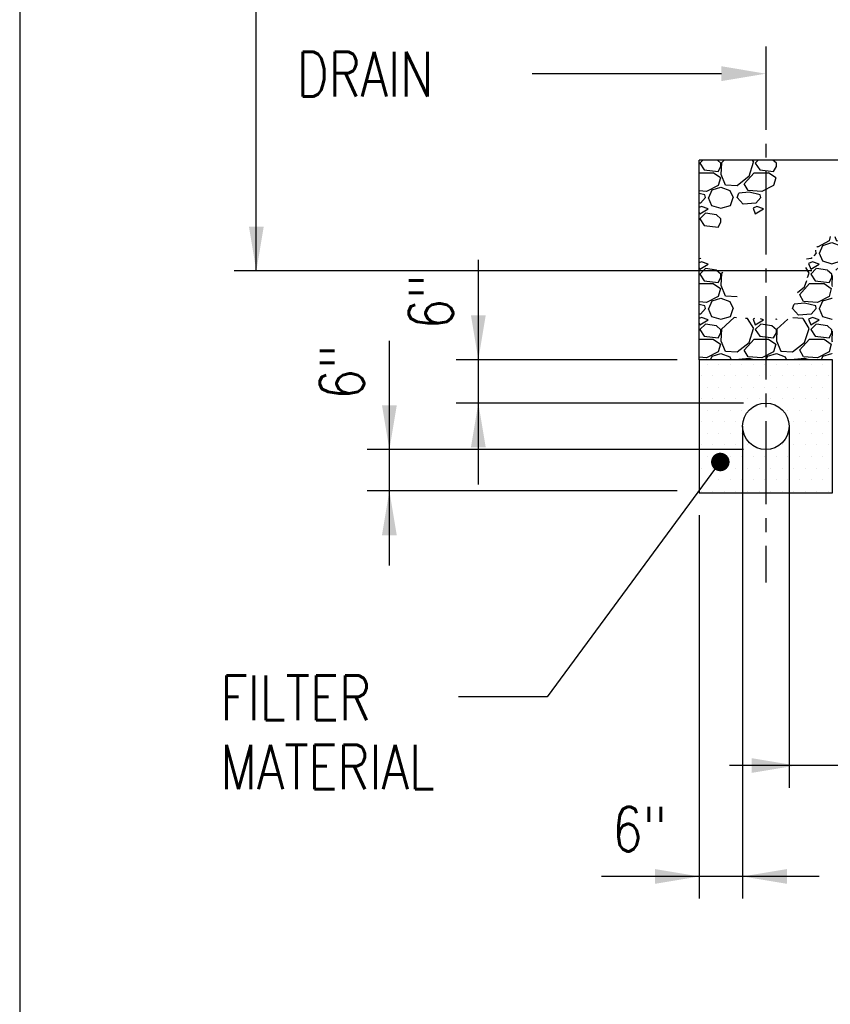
# Model space of a CAD drawing. Header units: inches. Extents: x -9715 to 32893, y -15613 to -1138.
# Tile 97 of 256: x 7061 to 7171, y -6945 to -6812. Entities that reach past the tile are written whole.
import ezdxf

# ---------------------------------------------------------------- set-up
doc = ezdxf.new("R2010")
doc.units = ezdxf.units.IN
doc.header["$MEASUREMENT"] = 0
doc.linetypes.add('CENTER2', pattern=[1.125, 0.75, -0.125, 0.125, -0.125])
doc.layers.get('0').update_dxf_attribs({"color": 252})
doc.layers.get('DEFPOINTS').update_dxf_attribs({"color": 11})
for name, color, linetype in [('S-ANNO-TEXT', 2, 'Continuous'), ('S-FNDN-PATT', 8, 'Continuous'), ('S-GRID', 30, 'CENTER2'), ('S1', 2, 'Continuous'), ('S5', 1, 'Continuous'), ('S6', 1, 'Continuous'), ('S7', 2, 'Continuous')]:
    doc.layers.add(name, color=color, linetype=linetype)
doc.styles.add('125', font='romans.shx', dxfattribs={"width": 0.8, "height": 2})

# ---------------------------------------------------------------- blocks, each defined once
blk = doc.blocks.new('*X66')
at = {"color": 0}
for p, q in [((355.1, 1405.1), (354.3, 1404.3)), ((354.3, 1404.3), (355.5, 1402.5)), ((360.01, 1404.29), (359.08, 1405.1)), ((359.25, 1402.05), (360, 1403.4)), ((360.15, 1404.45), (360, 1401.3)), ((360, 1403.4), (360, 1404.3)), ((360.87, 1405.1), (360.15, 1404.45)), ((367.65, 1400.85), (368.85, 1404.6)), ((368.86, 1404.6), (368.55, 1405.1)), ((370.1, 1405.1), (369.3, 1404.3)), ((369.3, 1404.3), (370.5, 1402.5)), ((375.01, 1404.29), (374.08, 1405.1)), ((374.25, 1402.05), (375, 1403.4)), ((375, 1403.4), (375, 1404.3)), ((354.15, 1401.75), (357.9, 1401.75)), ((355.5, 1402.5), (359.25, 1402.05)), ((357.9, 1401.76), (359.85, 1400.41)), ((359.99, 1401.31), (361.19, 1398.46)), ((364.35, 1398.31), (367.65, 1400.86)), ((366.3, 1398.75), (369, 1401.75)), ((369, 1401.75), (372.9, 1401.75)), ((370.5, 1402.5), (374.25, 1402.05)), ((372.9, 1401.76), (374.85, 1400.41)), ((359.26, 1398.29), (356.11, 1396.64)), ((357.6, 1397.1), (360, 1397.85)), ((359.85, 1400.4), (359.25, 1398.3)), ((360, 1397.85), (362.4, 1396.95)), ((361.2, 1398.45), (364.35, 1398.3)), ((367.36, 1396.95), (366.31, 1398.75)), ((374.26, 1398.29), (371.11, 1396.64)), ((374.85, 1400.4), (374.25, 1398.3)), ((356.1, 1396.66), (354.15, 1396.82)), ((355.65, 1395.75), (354.15, 1396.13)), ((355.8, 1395), (355.65, 1395.75)), ((356.7, 1395), (357.6, 1397.1)), ((362.4, 1396.95), (363.3, 1395)), ((364.35, 1395), (364.8, 1396.2)), ((367.66, 1396.49), (364.81, 1396.19)), ((371.1, 1396.66), (367.35, 1396.96)), ((370.65, 1395.75), (367.65, 1396.5)), ((370.8, 1395), (370.65, 1395.75)), ((354.44, 1393.51), (354.15, 1393.48)), ((354.75, 1392.6), (354.15, 1392.34)), ((355.8, 1395), (354.45, 1393.5)), ((356.55, 1392), (354.75, 1392.6)), ((356.55, 1395), (357.45, 1392.9)), ((357.44, 1392.89), (359.99, 1392.14)), ((360, 1392.14), (362.55, 1392.89)), ((362.55, 1392.9), (363.3, 1395)), ((366, 1393.22), (364.35, 1395.02)), ((369.44, 1393.51), (365.99, 1393.21)), ((369.75, 1392.6), (368.7, 1392.15)), ((370.8, 1395), (369.45, 1393.5)), ((371.55, 1392), (369.75, 1392.6)), ((354.15, 1391.02), (354.3, 1390.65)), ((354.3, 1390.65), (356.55, 1392)), ((355.8, 1390.8), (354.3, 1389.3)), ((358.81, 1390.35), (355.81, 1390.8)), ((360.01, 1389.29), (358.81, 1390.34)), ((368.7, 1392.15), (369.3, 1390.65)), ((369.3, 1390.65), (371.55, 1392)), ((354.3, 1389.3), (355.5, 1387.5)), ((355.5, 1387.5), (359.25, 1387.05)), ((359.25, 1387.05), (360, 1388.4)), ((360, 1388.4), (360, 1389.3))]:
    blk.add_line(p, q, dxfattribs=at)
blk = doc.blocks.new('*X73')
at = {"color": 0}
for p, q in [((417.38, 1427.31), (416.11, 1426.64)), ((416.7, 1425), (417.6, 1427.1)), ((417.6, 1427.1), (418.27, 1427.31)), ((421.43, 1427.31), (422.31, 1426.98)), ((427.36, 1426.95), (426.84, 1427.84)), ((432.38, 1427.31), (431.11, 1426.64)), ((431.7, 1425), (432.6, 1427.1)), ((432.6, 1427.1), (433.27, 1427.31)), ((436.43, 1427.31), (437.4, 1426.95)), ((416.1, 1426.66), (414.31, 1426.81)), ((415.65, 1425.75), (414.31, 1426.09)), ((415.8, 1425), (414.45, 1423.5)), ((415.8, 1425), (415.65, 1425.75)), ((416.55, 1425), (417.45, 1422.9)), ((424.35, 1425), (424.56, 1425.56)), ((426, 1423.22), (424.35, 1425.02)), ((427.66, 1426.49), (425.23, 1426.23)), ((431.1, 1426.66), (427.35, 1426.96)), ((430.65, 1425.75), (427.65, 1426.5)), ((430.8, 1425), (429.45, 1423.5)), ((430.8, 1425), (430.65, 1425.75)), ((431.55, 1425), (432.45, 1422.9)), ((437.4, 1426.95), (438.28, 1425.04)), ((437.55, 1422.9), (438.28, 1424.94)), ((414.44, 1423.51), (414.31, 1423.49)), ((414.75, 1422.6), (414.31, 1422.41)), ((414.31, 1420.66), (416.55, 1422)), ((416.55, 1422), (414.75, 1422.6)), ((417.44, 1422.89), (419.99, 1422.14)), ((420, 1422.14), (422.55, 1422.89)), ((423.6, 1422.6), (420.15, 1419.45)), ((422.55, 1422.9), (422.91, 1423.92)), ((427.2, 1422.29), (423.6, 1422.59)), ((429.44, 1423.51), (425.99, 1423.21)), ((428.86, 1419.6), (427.21, 1422.3)), ((429.75, 1422.6), (428.7, 1422.15)), ((428.7, 1422.15), (429.3, 1420.65)), ((429.3, 1420.65), (431.55, 1422)), ((431.55, 1422), (429.75, 1422.6)), ((432.44, 1422.89), (434.99, 1422.14)), ((435, 1422.14), (437.55, 1422.89)), ((438.28, 1422.3), (435.15, 1419.45)), ((415.8, 1420.8), (414.31, 1419.31)), ((414.31, 1419.29), (415.5, 1417.5)), ((418.81, 1420.35), (415.81, 1420.8)), ((420.01, 1419.29), (418.81, 1420.34)), ((420.15, 1419.45), (420, 1416.3)), ((420, 1418.4), (420, 1419.3)), ((427.65, 1415.85), (428.85, 1419.6)), ((430.8, 1420.8), (429.3, 1419.3)), ((429.3, 1419.3), (430.5, 1417.5)), ((433.81, 1420.35), (430.81, 1420.8)), ((435.01, 1419.29), (433.81, 1420.34)), ((435.15, 1419.45), (435, 1416.3)), ((435, 1418.4), (435, 1419.3)), ((414.31, 1416.75), (417.9, 1416.75)), ((415.5, 1417.5), (419.25, 1417.05)), ((417.9, 1416.76), (419.85, 1415.41)), ((419.25, 1417.05), (420, 1418.4)), ((426.3, 1413.75), (429, 1416.75)), ((429, 1416.75), (432.9, 1416.75)), ((430.5, 1417.5), (434.25, 1417.05)), ((432.9, 1416.76), (434.85, 1415.41)), ((434.25, 1417.05), (435, 1418.4)), ((419.85, 1415.4), (419.25, 1413.3)), ((419.99, 1416.31), (421.19, 1413.46)), ((424.35, 1413.31), (427.65, 1415.86)), ((434.85, 1415.4), (434.25, 1413.3)), ((434.99, 1416.31), (436.19, 1413.46)), ((416.1, 1411.66), (414.31, 1411.81)), ((419.26, 1413.29), (416.11, 1411.64)), ((416.7, 1410), (417.6, 1412.1)), ((417.6, 1412.1), (420, 1412.85)), ((420, 1412.85), (422.4, 1411.95)), ((421.2, 1413.45), (424.35, 1413.3)), ((422.4, 1411.95), (423.3, 1410)), ((424.35, 1410), (424.8, 1411.2)), ((427.66, 1411.49), (424.81, 1411.19)), ((427.36, 1411.95), (426.31, 1413.75)), ((431.1, 1411.66), (427.35, 1411.96)), ((430.65, 1410.75), (427.65, 1411.5)), ((434.26, 1413.29), (431.11, 1411.64)), ((431.7, 1410), (432.6, 1412.1)), ((432.6, 1412.1), (435, 1412.85)), ((435, 1412.85), (437.4, 1411.95)), ((436.2, 1413.45), (438.28, 1413.35)), ((437.4, 1411.95), (438.28, 1410.04)), ((415.65, 1410.75), (414.31, 1411.09)), ((414.44, 1408.51), (414.31, 1408.49)), ((415.8, 1410), (414.45, 1408.5)), ((415.8, 1410), (415.65, 1410.75)), ((416.55, 1410), (417.45, 1407.9)), ((422.55, 1407.9), (423.3, 1410)), ((426, 1408.22), (424.35, 1410.02)), ((429.44, 1408.51), (425.99, 1408.21)), ((430.8, 1410), (429.45, 1408.5)), ((430.8, 1410), (430.65, 1410.75)), ((431.55, 1410), (432.45, 1407.9)), ((437.55, 1407.9), (438.28, 1409.94)), ((415.8, 1405.8), (414.3, 1404.3)), ((414.75, 1407.6), (414.31, 1407.41)), ((414.31, 1405.66), (416.55, 1407)), ((416.55, 1407), (414.75, 1407.6)), ((418.81, 1405.35), (415.81, 1405.8)), ((417.44, 1407.89), (419.99, 1407.14)), ((420, 1407.14), (422.55, 1407.89)), ((423.6, 1407.6), (422.66, 1406.74)), ((424.43, 1407.52), (423.6, 1407.59)), ((427.2, 1407.29), (426.7, 1407.33)), ((427.28, 1407.19), (427.21, 1407.3)), ((429.75, 1407.6), (428.7, 1407.15)), ((428.7, 1407.15), (429.3, 1405.65)), ((429.3, 1405.65), (431.55, 1407)), ((430.8, 1405.8), (429.3, 1404.3)), ((431.55, 1407), (429.75, 1407.6)), ((433.81, 1405.35), (430.81, 1405.8)), ((432.44, 1407.89), (434.99, 1407.14)), ((435, 1407.14), (437.55, 1407.89)), ((438.28, 1407.3), (435.15, 1404.45)), ((398.86, 1404.6), (398.55, 1405.1)), ((398.55, 1403.67), (398.85, 1404.6)), ((400.1, 1405.1), (399.3, 1404.3)), ((399.3, 1404.3), (400.5, 1402.5)), ((405.01, 1404.29), (404.08, 1405.1)), ((404.25, 1402.05), (405, 1403.4)), ((405.15, 1404.45), (405, 1401.3)), ((405, 1403.4), (405, 1404.3)), ((405.87, 1405.1), (405.15, 1404.45)), ((412.65, 1400.85), (413.85, 1404.6)), ((413.86, 1404.6), (413.55, 1405.1)), ((414.3, 1404.3), (415.5, 1402.5)), ((420.01, 1404.29), (418.81, 1405.34)), ((419.25, 1402.05), (420, 1403.4)), ((420.15, 1404.45), (420, 1401.3)), ((420, 1403.4), (420, 1404.3)), ((420.94, 1405.17), (420.15, 1404.45)), ((428.86, 1404.6), (428.35, 1405.44)), ((428.61, 1403.84), (428.85, 1404.6)), ((429.3, 1404.3), (430.5, 1402.5)), ((435.01, 1404.29), (433.81, 1405.34)), ((434.25, 1402.05), (435, 1403.4)), ((435.15, 1404.45), (435, 1401.3)), ((435, 1403.4), (435, 1404.3)), ((400.5, 1402.5), (404.25, 1402.05)), ((401.52, 1401.75), (402.9, 1401.75)), ((402.9, 1401.76), (404.11, 1400.93)), ((404.31, 1400.79), (404.85, 1400.41)), ((404.99, 1401.31), (406.19, 1398.46)), ((409.35, 1398.31), (412.65, 1400.86)), ((411.3, 1398.75), (414, 1401.75)), ((414, 1401.75), (417.9, 1401.75)), ((415.5, 1402.5), (419.25, 1402.05)), ((417.9, 1401.76), (419.85, 1400.41)), ((419.99, 1401.31), (420.95, 1399.03)), ((430.5, 1402.5), (434.25, 1402.05)), ((430.66, 1401.75), (432.9, 1401.75)), ((432.9, 1401.76), (434.85, 1400.41)), ((434.99, 1401.31), (436.19, 1398.46)), ((404.85, 1400.4), (404.72, 1399.96)), ((406.2, 1398.45), (409.35, 1398.3)), ((412.36, 1396.95), (411.31, 1398.75)), ((419.26, 1398.29), (416.11, 1396.64)), ((417.6, 1397.1), (419.94, 1397.83)), ((419.85, 1400.4), (419.25, 1398.3)), ((434.26, 1398.29), (431.11, 1396.64)), ((432.6, 1397.1), (435, 1397.85)), ((434.27, 1398.38), (434.25, 1398.3)), ((434.85, 1400.4), (434.54, 1399.32)), ((435, 1397.85), (437.4, 1396.95)), ((436.2, 1398.45), (438.28, 1398.35)), ((405.96, 1397.49), (406.45, 1397.3)), ((416.1, 1396.66), (412.35, 1396.96)), ((412.66, 1396.49), (412.61, 1396.49)), ((414.66, 1396), (412.65, 1396.5)), ((417.13, 1396), (417.6, 1397.1)), ((430.8, 1395), (430.73, 1395.34)), ((431.1, 1396.66), (430.9, 1396.68)), ((431.7, 1395), (432.6, 1397.1)), ((437.4, 1396.95), (438.28, 1395.04)), ((429.75, 1392.6), (428.7, 1392.15)), ((429.44, 1393.51), (429.14, 1393.48)), ((429.57, 1393.62), (429.45, 1393.5)), ((431.55, 1392), (429.75, 1392.6)), ((430.8, 1395), (430.67, 1394.85)), ((431.55, 1395), (432.45, 1392.9)), ((432.44, 1392.89), (434.99, 1392.14)), ((435, 1392.14), (437.55, 1392.89)), ((437.55, 1392.9), (438.28, 1394.94)), ((428.86, 1389.6), (427.98, 1391.05)), ((428.7, 1392.15), (429.3, 1390.65)), ((429.3, 1390.65), (431.55, 1392)), ((430.8, 1390.8), (429.3, 1389.3)), ((433.81, 1390.35), (430.81, 1390.8)), ((435.01, 1389.29), (433.81, 1390.34)), ((438.28, 1392.3), (435.15, 1389.45)), ((397.65, 1385.85), (398.3, 1387.89)), ((399.8, 1388.54), (400.5, 1387.5)), ((400.5, 1387.5), (404.25, 1387.05)), ((404.25, 1387.05), (404.97, 1388.34)), ((405.1, 1388.34), (405, 1386.3)), ((412.65, 1385.85), (413.41, 1388.22)), ((414.91, 1388.38), (415.5, 1387.5)), ((415.5, 1387.5), (419.25, 1387.05)), ((419.25, 1387.05), (419.39, 1387.31)), ((427.65, 1385.85), (428.12, 1387.31)), ((428.64, 1388.93), (428.85, 1389.6)), ((429.3, 1389.3), (430.5, 1387.5)), ((430.5, 1387.5), (434.25, 1387.05)), ((434.25, 1387.05), (435, 1388.4)), ((435.15, 1389.45), (435, 1386.3)), ((435, 1388.4), (435, 1389.3)), ((395.75, 1384.39), (397.65, 1385.86)), ((396.3, 1383.75), (399, 1386.75)), ((399, 1386.75), (402.9, 1386.75)), ((402.9, 1386.76), (404.85, 1385.41)), ((404.85, 1385.4), (404.25, 1383.3)), ((404.99, 1386.31), (406.19, 1383.46)), ((409.85, 1383.7), (412.65, 1385.86)), ((411.3, 1383.75), (414, 1386.75)), ((414, 1386.75), (417.9, 1386.75)), ((417.9, 1386.76), (419.85, 1385.41)), ((419.85, 1385.4), (419.25, 1383.3)), ((419.99, 1386.31), (421.19, 1383.46)), ((420.03, 1387.03), (420, 1386.3)), ((426.3, 1383.75), (429, 1386.75)), ((426.33, 1384.84), (427.65, 1385.86)), ((429, 1386.75), (432.9, 1386.75)), ((432.9, 1386.76), (434.85, 1385.41)), ((434.85, 1385.4), (434.25, 1383.3)), ((434.99, 1386.31), (436.19, 1383.46)), ((389.26, 1383.29), (386.11, 1381.64)), ((386.7, 1380), (387.6, 1382.1)), ((387.6, 1382.1), (390, 1382.85)), ((389.58, 1384.45), (389.25, 1383.3)), ((390, 1382.85), (392.4, 1381.95)), ((390.77, 1384.45), (391.19, 1383.46)), ((391.2, 1383.45), (393.22, 1383.35)), ((392.4, 1381.95), (393.3, 1380)), ((397.36, 1381.95), (396.31, 1383.75)), ((401.1, 1381.66), (397.35, 1381.96)), ((404.26, 1383.29), (401.11, 1381.64)), ((401.7, 1380), (402.6, 1382.1)), ((402.6, 1382.1), (405, 1382.85)), ((405, 1382.85), (407.4, 1381.95)), ((406.2, 1383.45), (407.99, 1383.36)), ((407.4, 1381.95), (408.3, 1380)), ((412.36, 1381.95), (411.31, 1383.75)), ((416.1, 1381.66), (412.35, 1381.96)), ((419.26, 1383.29), (416.11, 1381.64)), ((416.7, 1380), (417.6, 1382.1)), ((417.6, 1382.1), (420, 1382.85)), ((420, 1382.85), (422.4, 1381.95)), ((421.2, 1383.45), (422.15, 1383.4)), ((422.4, 1381.95), (423.3, 1380)), ((427.36, 1381.95), (426.31, 1383.75)), ((431.1, 1381.66), (427.35, 1381.96)), ((434.26, 1383.29), (431.11, 1381.64)), ((431.7, 1380), (432.6, 1382.1)), ((432.6, 1382.1), (435, 1382.85)), ((435, 1382.85), (437.4, 1381.95)), ((436.2, 1383.45), (438.28, 1383.35)), ((437.4, 1381.95), (438.28, 1380.04)), ((385.8, 1380), (385.15, 1379.28)), ((385.65, 1380.75), (385.63, 1380.76)), ((385.8, 1380), (385.65, 1380.75)), ((386.1, 1381.66), (385.92, 1381.68)), ((386.55, 1380), (387.45, 1377.9)), ((392.55, 1377.9), (393.3, 1380)), ((394.35, 1380), (394.8, 1381.2)), ((396, 1378.22), (394.35, 1380.02)), ((397.66, 1381.49), (394.81, 1381.19)), ((400.65, 1380.75), (397.65, 1381.5)), ((400.8, 1380), (399.45, 1378.5)), ((400.8, 1380), (400.65, 1380.75)), ((401.55, 1380), (402.45, 1377.9)), ((407.55, 1377.9), (408.3, 1380)), ((409.35, 1380), (409.8, 1381.2)), ((411, 1378.22), (409.35, 1380.02)), ((412.66, 1381.49), (409.81, 1381.19)), ((415.65, 1380.75), (412.65, 1381.5)), ((415.8, 1380), (414.45, 1378.5)), ((415.8, 1380), (415.65, 1380.75)), ((416.55, 1380), (417.45, 1377.9)), ((422.55, 1377.9), (423.3, 1380)), ((424.35, 1380), (424.8, 1381.2)), ((426, 1378.22), (424.35, 1380.02)), ((427.66, 1381.49), (424.81, 1381.19)), ((430.65, 1380.75), (427.65, 1381.5)), ((430.8, 1380), (429.45, 1378.5)), ((430.8, 1380), (430.65, 1380.75)), ((431.55, 1380), (432.45, 1377.9)), ((437.55, 1377.9), (438.28, 1379.94)), ((354.44, 1378.51), (354.15, 1378.48)), ((354.75, 1377.6), (354.15, 1377.34)), ((354.3, 1375.65), (356.55, 1377)), ((354.54, 1378.59), (354.45, 1378.5)), ((356.55, 1377), (354.75, 1377.6)), ((384.44, 1378.51), (383.14, 1378.39)), ((384.75, 1377.6), (383.7, 1377.15)), ((383.7, 1377.15), (384.3, 1375.65)), ((384.3, 1375.65), (386.55, 1377)), ((384.66, 1378.73), (384.45, 1378.5)), ((386.55, 1377), (384.75, 1377.6)), ((387.44, 1377.89), (389.99, 1377.14)), ((390, 1377.14), (392.55, 1377.89)), ((393.6, 1377.6), (391.13, 1375.35)), ((397.2, 1377.29), (393.6, 1377.59)), ((399.44, 1378.51), (395.99, 1378.21)), ((398.41, 1375.35), (397.21, 1377.3)), ((399.75, 1377.6), (398.7, 1377.15)), ((398.7, 1377.15), (399.3, 1375.65)), ((399.3, 1375.65), (401.55, 1377)), ((401.55, 1377), (399.75, 1377.6)), ((402.44, 1377.89), (404.99, 1377.14)), ((405, 1377.14), (407.55, 1377.89)), ((408.6, 1377.6), (406.13, 1375.35)), ((412.2, 1377.29), (408.6, 1377.59)), ((414.44, 1378.51), (410.99, 1378.21)), ((413.41, 1375.35), (412.21, 1377.3)), ((414.75, 1377.6), (413.7, 1377.15)), ((413.7, 1377.15), (414.3, 1375.65)), ((414.3, 1375.65), (416.55, 1377)), ((416.55, 1377), (414.75, 1377.6)), ((417.44, 1377.89), (419.99, 1377.14)), ((420, 1377.14), (422.55, 1377.89)), ((423.6, 1377.6), (421.13, 1375.35)), ((427.2, 1377.29), (423.6, 1377.59)), ((429.44, 1378.51), (425.99, 1378.21)), ((428.41, 1375.35), (427.21, 1377.3)), ((429.75, 1377.6), (428.7, 1377.15)), ((428.7, 1377.15), (429.3, 1375.65)), ((429.3, 1375.65), (431.55, 1377)), ((431.55, 1377), (429.75, 1377.6)), ((432.44, 1377.89), (434.99, 1377.14)), ((435, 1377.14), (437.55, 1377.89)), ((438.28, 1377.3), (436.13, 1375.35)), ((354.15, 1376.02), (354.3, 1375.65)), ((355.8, 1375.8), (354.3, 1374.3)), ((354.3, 1374.3), (355.5, 1372.5)), ((358.81, 1375.35), (355.81, 1375.8)), ((360.01, 1374.29), (358.81, 1375.34)), ((360.15, 1374.45), (360, 1371.3)), ((360, 1373.4), (360, 1374.3)), ((360.52, 1374.79), (360.15, 1374.45)), ((383.86, 1374.6), (382.93, 1376.12)), ((383.46, 1373.39), (383.85, 1374.6)), ((385.8, 1375.8), (384.3, 1374.3)), ((384.3, 1374.3), (385.5, 1372.5)), ((388.81, 1375.35), (385.81, 1375.8)), ((390.01, 1374.29), (388.81, 1375.34)), ((390, 1373.4), (390, 1374.3)), ((390.12, 1373.92), (390, 1371.3)), ((400.8, 1375.8), (400.35, 1375.35)), ((403.81, 1375.35), (400.81, 1375.8)), ((415.8, 1375.8), (415.35, 1375.35)), ((418.81, 1375.35), (415.81, 1375.8)), ((430.8, 1375.8), (430.35, 1375.35)), ((433.81, 1375.35), (430.81, 1375.8)), ((354.15, 1371.75), (357.9, 1371.75)), ((355.5, 1372.5), (359.25, 1372.05)), ((357.9, 1371.76), (359.85, 1370.41)), ((359.25, 1372.05), (360, 1373.4)), ((359.99, 1371.31), (361.19, 1368.46)), ((381.3, 1368.75), (384, 1371.75)), ((382.65, 1370.85), (383.21, 1372.61)), ((384, 1371.75), (387.9, 1371.75)), ((385.5, 1372.5), (389.25, 1372.05)), ((387.9, 1371.76), (389.85, 1370.41)), ((389.25, 1372.05), (390, 1373.4)), ((389.99, 1371.31), (390.12, 1371)), ((359.85, 1370.4), (359.25, 1368.3)), ((380.67, 1369.33), (382.65, 1370.86)), ((382.36, 1366.95), (381.31, 1368.75)), ((389.85, 1370.4), (389.25, 1368.3)), ((356.1, 1366.66), (354.15, 1366.82)), ((355.65, 1365.75), (354.15, 1366.13)), ((359.26, 1368.29), (356.11, 1366.64)), ((356.7, 1365), (357.6, 1367.1)), ((357.6, 1367.1), (360, 1367.85)), ((360, 1367.85), (362.4, 1366.95)), ((361.2, 1368.45), (364.35, 1368.3)), ((362.4, 1366.95), (363.3, 1365)), ((379.35, 1365), (379.8, 1366.2)), ((382.66, 1366.49), (379.81, 1366.19)), ((386.1, 1366.66), (382.35, 1366.96)), ((385.65, 1365.75), (382.65, 1366.5)), ((389.26, 1368.29), (386.11, 1366.64)), ((386.7, 1365), (387.6, 1367.1)), ((387.6, 1367.1), (390, 1367.85)), ((390, 1367.85), (390.12, 1367.8)), ((354.44, 1363.5), (354.15, 1363.48)), ((355.8, 1365), (354.45, 1363.5)), ((355.8, 1365), (355.65, 1365.75)), ((356.55, 1365), (357.45, 1362.9)), ((362.55, 1362.9), (363.3, 1365)), ((381, 1363.22), (379.35, 1365.02)), ((384.44, 1363.5), (380.99, 1363.2)), ((385.8, 1365), (384.45, 1363.5)), ((385.8, 1365), (385.65, 1365.75)), ((386.55, 1365), (387.45, 1362.9)), ((354.75, 1362.6), (354.15, 1362.34)), ((354.15, 1361.02), (354.3, 1360.65)), ((354.3, 1360.65), (356.55, 1362)), ((355.8, 1360.8), (354.3, 1359.3)), ((356.55, 1362), (354.75, 1362.6)), ((358.81, 1360.35), (355.81, 1360.8)), ((357.44, 1362.89), (359.99, 1362.14)), ((360, 1362.14), (362.55, 1362.89)), ((363.6, 1362.6), (360.15, 1359.45)), ((364.18, 1362.54), (363.6, 1362.59)), ((367.2, 1362.29), (366.63, 1362.34)), ((368.86, 1359.6), (367.21, 1362.3)), ((369.06, 1362.3), (368.7, 1362.15)), ((368.7, 1362.15), (369.3, 1360.65)), ((369.3, 1360.65), (371.55, 1362)), ((370.8, 1360.8), (369.3, 1359.3)), ((371.55, 1362), (370.74, 1362.27)), ((373.81, 1360.35), (370.81, 1360.8)), ((374.79, 1362.2), (374.99, 1362.14)), ((375, 1362.14), (375.18, 1362.2)), ((378.11, 1362.15), (375.15, 1359.45)), ((382.2, 1362.29), (379.47, 1362.52)), ((383.86, 1359.6), (382.21, 1362.3)), ((384.75, 1362.6), (383.7, 1362.15)), ((383.7, 1362.15), (384.3, 1360.65)), ((384.3, 1360.65), (386.55, 1362)), ((385.8, 1360.8), (384.3, 1359.3)), ((386.55, 1362), (384.75, 1362.6)), ((388.81, 1360.35), (385.81, 1360.8)), ((387.44, 1362.89), (389.99, 1362.14)), ((390, 1362.14), (390.12, 1362.18)), ((354.3, 1359.3), (355.5, 1357.5)), ((360.01, 1359.29), (358.81, 1360.34)), ((359.25, 1357.05), (360, 1358.4)), ((360.15, 1359.45), (360, 1356.3)), ((360, 1358.4), (360, 1359.3)), ((367.65, 1355.85), (368.85, 1359.6)), ((369.3, 1359.3), (370.5, 1357.5)), ((375.01, 1359.29), (373.81, 1360.34)), ((374.25, 1357.05), (375, 1358.4)), ((375.15, 1359.45), (375, 1356.3)), ((375, 1358.4), (375, 1359.3)), ((382.65, 1355.85), (383.85, 1359.6)), ((384.3, 1359.3), (385.5, 1357.5)), ((390.01, 1359.29), (388.81, 1360.34)), ((389.25, 1357.05), (390, 1358.4)), ((390, 1358.4), (390, 1359.3)), ((390.12, 1358.92), (390, 1356.3)), ((354.15, 1356.75), (357.9, 1356.75)), ((355.5, 1357.5), (359.25, 1357.05)), ((357.9, 1356.76), (359.85, 1355.41)), ((359.85, 1355.4), (359.25, 1353.3)), ((359.99, 1356.31), (361.19, 1353.46)), ((364.35, 1353.31), (367.65, 1355.86)), ((366.3, 1353.75), (369, 1356.75)), ((369, 1356.75), (372.9, 1356.75)), ((370.5, 1357.5), (374.25, 1357.05)), ((372.9, 1356.76), (374.85, 1355.41)), ((374.85, 1355.4), (374.25, 1353.3)), ((374.99, 1356.31), (376.19, 1353.46)), ((379.35, 1353.31), (382.65, 1355.86)), ((381.3, 1353.75), (384, 1356.75)), ((384, 1356.75), (387.9, 1356.75)), ((385.5, 1357.5), (389.25, 1357.05)), ((387.9, 1356.76), (389.85, 1355.41)), ((389.85, 1355.4), (389.25, 1353.3)), ((389.99, 1356.31), (390.12, 1356)), ((359.26, 1353.29), (356.11, 1351.64)), ((357.6, 1352.1), (360, 1352.85)), ((360, 1352.85), (362.4, 1351.95)), ((361.2, 1353.45), (364.35, 1353.3)), ((367.36, 1351.95), (366.31, 1353.75)), ((374.26, 1353.29), (371.11, 1351.64)), ((372.6, 1352.1), (375, 1352.85)), ((375, 1352.85), (377.4, 1351.95)), ((376.2, 1353.45), (379.35, 1353.3)), ((382.36, 1351.95), (381.31, 1353.75)), ((389.26, 1353.29), (386.11, 1351.64)), ((387.6, 1352.1), (390, 1352.85)), ((390, 1352.85), (390.12, 1352.8)), ((356.1, 1351.66), (354.15, 1351.82)), ((357.2, 1351.17), (357.6, 1352.1)), ((362.4, 1351.95), (362.76, 1351.17)), ((364.79, 1351.17), (364.8, 1351.2)), ((367.66, 1351.49), (364.81, 1351.19)), ((371.1, 1351.66), (367.35, 1351.96)), ((368.98, 1351.17), (367.65, 1351.5)), ((372.2, 1351.17), (372.6, 1352.1)), ((377.4, 1351.95), (377.76, 1351.17)), ((379.79, 1351.17), (379.8, 1351.2)), ((382.66, 1351.49), (379.81, 1351.19)), ((386.1, 1351.66), (382.35, 1351.96)), ((383.98, 1351.17), (382.65, 1351.5)), ((387.2, 1351.17), (387.6, 1352.1))]:
    blk.add_line(p, q, dxfattribs=at)
blk = doc.blocks.new('*X74')
at = {"color": 0}
for p, q in [((356.25, 1350), (356.25, 1350)), ((359.375, 1350), (359.375, 1350)), ((362.5, 1350), (362.5, 1350)), ((365.625, 1350), (365.625, 1350)), ((368.75, 1350), (368.75, 1350)), ((371.875, 1350), (371.875, 1350)), ((375, 1350), (375, 1350)), ((378.125, 1350), (378.125, 1350)), ((381.25, 1350), (381.25, 1350)), ((384.375, 1350), (384.375, 1350)), ((387.5, 1350), (387.5, 1350)), ((354.6875, 1346.875), (354.6875, 1346.875)), ((357.8125, 1346.875), (357.8125, 1346.875)), ((360.9375, 1346.875), (360.9375, 1346.875)), ((364.0625, 1346.875), (364.0625, 1346.875)), ((367.1875, 1346.875), (367.1875, 1346.875)), ((370.3125, 1346.875), (370.3125, 1346.875)), ((373.4375, 1346.875), (373.4375, 1346.875)), ((376.5625, 1346.875), (376.5625, 1346.875)), ((379.6875, 1346.875), (379.6875, 1346.875)), ((382.8125, 1346.875), (382.8125, 1346.875)), ((385.9375, 1346.875), (385.9375, 1346.875)), ((389.0625, 1346.875), (389.0625, 1346.875)), ((356.25, 1343.75), (356.25, 1343.75)), ((359.375, 1343.75), (359.375, 1343.75)), ((362.5, 1343.75), (362.5, 1343.75)), ((365.625, 1343.75), (365.625, 1343.75)), ((368.75, 1343.75), (368.75, 1343.75)), ((371.875, 1343.75), (371.875, 1343.75)), ((375, 1343.75), (375, 1343.75)), ((378.125, 1343.75), (378.125, 1343.75)), ((381.25, 1343.75), (381.25, 1343.75)), ((384.375, 1343.75), (384.375, 1343.75)), ((387.5, 1343.75), (387.5, 1343.75)), ((354.6875, 1340.625), (354.6875, 1340.625)), ((357.8125, 1340.625), (357.8125, 1340.625)), ((360.9375, 1340.625), (360.9375, 1340.625)), ((364.0625, 1340.625), (364.0625, 1340.625)), ((367.1875, 1340.625), (367.1875, 1340.625)), ((370.3125, 1340.625), (370.3125, 1340.625)), ((373.4375, 1340.625), (373.4375, 1340.625)), ((376.5625, 1340.625), (376.5625, 1340.625)), ((379.6875, 1340.625), (379.6875, 1340.625)), ((382.8125, 1340.625), (382.8125, 1340.625)), ((385.9375, 1340.625), (385.9375, 1340.625)), ((389.0625, 1340.625), (389.0625, 1340.625)), ((356.25, 1337.5), (356.25, 1337.5)), ((359.375, 1337.5), (359.375, 1337.5)), ((362.5, 1337.5), (362.5, 1337.5)), ((365.625, 1337.5), (365.625, 1337.5)), ((378.125, 1337.5), (378.125, 1337.5)), ((381.25, 1337.5), (381.25, 1337.5)), ((384.375, 1337.5), (384.375, 1337.5)), ((387.5, 1337.5), (387.5, 1337.5)), ((354.6875, 1334.375), (354.6875, 1334.375)), ((357.8125, 1334.375), (357.8125, 1334.375)), ((360.9375, 1334.375), (360.9375, 1334.375)), ((364.0625, 1334.375), (364.0625, 1334.375)), ((379.6875, 1334.375), (379.6875, 1334.375)), ((382.8125, 1334.375), (382.8125, 1334.375)), ((385.9375, 1334.375), (385.9375, 1334.375)), ((389.0625, 1334.375), (389.0625, 1334.375)), ((356.25, 1331.25), (356.25, 1331.25)), ((359.375, 1331.25), (359.375, 1331.25)), ((362.5, 1331.25), (362.5, 1331.25)), ((365.625, 1331.25), (365.625, 1331.25)), ((381.25, 1331.25), (381.25, 1331.25)), ((384.375, 1331.25), (384.375, 1331.25)), ((387.5, 1331.25), (387.5, 1331.25)), ((354.6875, 1328.125), (354.6875, 1328.125)), ((357.8125, 1328.125), (357.8125, 1328.125)), ((360.9375, 1328.125), (360.9375, 1328.125)), ((364.0625, 1328.125), (364.0625, 1328.125)), ((367.1875, 1328.125), (367.1875, 1328.125)), ((376.5625, 1328.125), (376.5625, 1328.125)), ((379.6875, 1328.125), (379.6875, 1328.125)), ((382.8125, 1328.125), (382.8125, 1328.125)), ((385.9375, 1328.125), (385.9375, 1328.125)), ((389.0625, 1328.125), (389.0625, 1328.125)), ((356.25, 1325), (356.25, 1325)), ((359.375, 1325), (359.375, 1325)), ((362.5, 1325), (362.5, 1325)), ((365.625, 1325), (365.625, 1325)), ((368.75, 1325), (368.75, 1325)), ((371.875, 1325), (371.875, 1325)), ((375, 1325), (375, 1325)), ((378.125, 1325), (378.125, 1325)), ((381.25, 1325), (381.25, 1325)), ((384.375, 1325), (384.375, 1325)), ((387.5, 1325), (387.5, 1325)), ((354.6875, 1321.875), (354.6875, 1321.875)), ((357.8125, 1321.875), (357.8125, 1321.875)), ((360.9375, 1321.875), (360.9375, 1321.875)), ((364.0625, 1321.875), (364.0625, 1321.875)), ((367.1875, 1321.875), (367.1875, 1321.875)), ((370.3125, 1321.875), (370.3125, 1321.875)), ((373.4375, 1321.875), (373.4375, 1321.875)), ((376.5625, 1321.875), (376.5625, 1321.875)), ((379.6875, 1321.875), (379.6875, 1321.875)), ((382.8125, 1321.875), (382.8125, 1321.875)), ((385.9375, 1321.875), (385.9375, 1321.875)), ((389.0625, 1321.875), (389.0625, 1321.875)), ((356.25, 1318.75), (356.25, 1318.75)), ((359.375, 1318.75), (359.375, 1318.75)), ((362.5, 1318.75), (362.5, 1318.75)), ((365.625, 1318.75), (365.625, 1318.75)), ((368.75, 1318.75), (368.75, 1318.75)), ((371.875, 1318.75), (371.875, 1318.75)), ((375, 1318.75), (375, 1318.75)), ((378.125, 1318.75), (378.125, 1318.75)), ((381.25, 1318.75), (381.25, 1318.75)), ((384.375, 1318.75), (384.375, 1318.75)), ((387.5, 1318.75), (387.5, 1318.75)), ((354.6875, 1315.625), (354.6875, 1315.625)), ((357.8125, 1315.625), (357.8125, 1315.625)), ((360.9375, 1315.625), (360.9375, 1315.625)), ((364.0625, 1315.625), (364.0625, 1315.625)), ((367.1875, 1315.625), (367.1875, 1315.625)), ((370.3125, 1315.625), (370.3125, 1315.625)), ((373.4375, 1315.625), (373.4375, 1315.625)), ((376.5625, 1315.625), (376.5625, 1315.625)), ((379.6875, 1315.625), (379.6875, 1315.625)), ((382.8125, 1315.625), (382.8125, 1315.625)), ((385.9375, 1315.625), (385.9375, 1315.625)), ((389.0625, 1315.625), (389.0625, 1315.625))]:
    blk.add_line(p, q, dxfattribs=at)

msp = doc.modelspace()

# ---------------------------------------------------------------- linework, layer by layer
at = {"layer": 'DEFPOINTS'}
msp.add_lwpolyline([(7061, -7429.44484), (8501, -7429.44484), (8501, -6445.44484), (7061, -6445.44484)], close=True, dxfattribs=at)
at = {"layer": 'S-GRID', "linetype": 'CENTER2', "ltscale": 15}
msp.add_line((7161.92981, -6815.80302), (7161.92981, -6888.2689), dxfattribs=at)
at = {"layer": 'S1', "color": 2}
for p in [(7183.00793, -6831.16741), (7152.92981, -6858.13487)]:
    msp.add_line(p, (7152.92981, -6831.16741), dxfattribs=at)
at = {"layer": 'S1'}
msp.add_lwpolyline([(7152.92981, -6858.13487), (7152.92981, -6876.13487), (7170.92981, -6876.13487), (7170.92981, -6858.13487)], close=True, dxfattribs=at)
msp.add_circle((7161.92981, -6867.13487), 3.14062, dxfattribs=at)
at = {"layer": 'S5', "color": 1}
for p, q in [((7093.00793, -6846.13487), (7093.00793, -6650.04112)), ((7123.04081, -6875.00932), (7123.04081, -6844.62222)), ((7111.00793, -6885.95064), (7111.00793, -6855.56354)), ((7186.43896, -6912.99743), (7156.99859, -6912.99743)), ((7169.1356, -6927.99743), (7139.69523, -6927.99743))]:
    msp.add_line(p, q, dxfattribs=at)
at = {"layer": 'S5'}
for p, q in [((7168.14906, -6846.13487), (7090.00793, -6846.13487)), ((7149.92981, -6858.13487), (7120.04081, -6858.13487)), ((7158.92981, -6863.99743), (7120.04081, -6863.99743)), ((7158.78918, -6867.13806), (7158.78918, -6930.99743)), ((7165.07043, -6867.13806), (7165.07043, -6915.99743)), ((7158.92981, -6870.27868), (7108.00793, -6870.27868)), ((7149.92981, -6875.85544), (7108.00793, -6875.85544)), ((7152.92981, -6879.13806), (7152.92981, -6930.99743))]:
    msp.add_line(p, q, dxfattribs=at)
at = {"layer": 'S5', "color": 1}
for points in [[(7094.00793, -6840.13487), (7092.00793, -6840.13487), (7093.00793, -6846.13487)], [(7124.04081, -6852.13487), (7122.04081, -6852.13487), (7123.04081, -6858.13487)], [(7112.00793, -6864.27868), (7110.00793, -6864.27868), (7111.00793, -6870.27868)], [(7122.04081, -6869.99743), (7124.04081, -6869.99743), (7123.04081, -6863.99743)], [(7110.00793, -6881.85544), (7112.00793, -6881.85544), (7111.00793, -6875.85544)], [(7159.9903, -6911.99743), (7159.9903, -6913.99743), (7165.9903, -6912.99743)], [(7146.92981, -6926.99743), (7146.92981, -6928.99743), (7152.92981, -6927.99743)], [(7164.78918, -6928.99743), (7164.78918, -6926.99743), (7158.78918, -6927.99743)]]:
    msp.add_solid(points, dxfattribs=at)
at = {"layer": 'S7', "color": 1}
for p, q in [((7155.92981, -6819.45795), (7130.3426, -6819.45795)), ((7155.76983, -6871.96041), (7132.35463, -6903.70221)), ((7132.35463, -6903.70221), (7120.34161, -6903.70221))]:
    msp.add_line(p, q, dxfattribs=at)
at = {"layer": 'S7', "color": 2, "const_width": 1.25}
msp.add_lwpolyline([(7155.14483, -6871.96041, 1), (7156.39483, -6871.96041, 1)], format="xyb", close=True, dxfattribs=at)
at = {"layer": 'S7', "color": 1}
msp.add_solid([(7155.92981, -6818.45795), (7155.92981, -6820.45795), (7161.92981, -6819.45795)], dxfattribs=at)

# ---------------------------------------------------------------- block references
at = {"layer": 'S-FNDN-PATT', "xscale": 0.5, "yscale": 0.5, "zscale": 0.5}
for name in ['*X73', '*X66']:
    msp.add_blockref(name, (6975.85465, -7533.71939), dxfattribs=at)
at = {"layer": 'S6', "color": 1, "xscale": 0.5, "yscale": 0.5, "zscale": 0.5}
msp.add_blockref('*X74', (6975.85465, -7533.71939), dxfattribs=at)

# ---------------------------------------------------------------- texts
at = {"layer": 'S-ANNO-TEXT', "style": '125', "width": 0.8}
for s, p in [('DRAIN', (7098.47974, -6822.52515)), ('FILTER', (7088.14635, -6906.84439)), ('MATERIAL', (7088.14635, -6916.21542)), ('6"', (7141.16291, -6924.60182))]:
    msp.add_text(s, height=6, dxfattribs=at).set_placement(p)
for p in [(7119.6196, -6854.01801), (7107.58672, -6863.5131)]:
    msp.add_text('6"', height=6, rotation=90, dxfattribs=at).set_placement(p)

doc.saveas('drawing.dxf')
